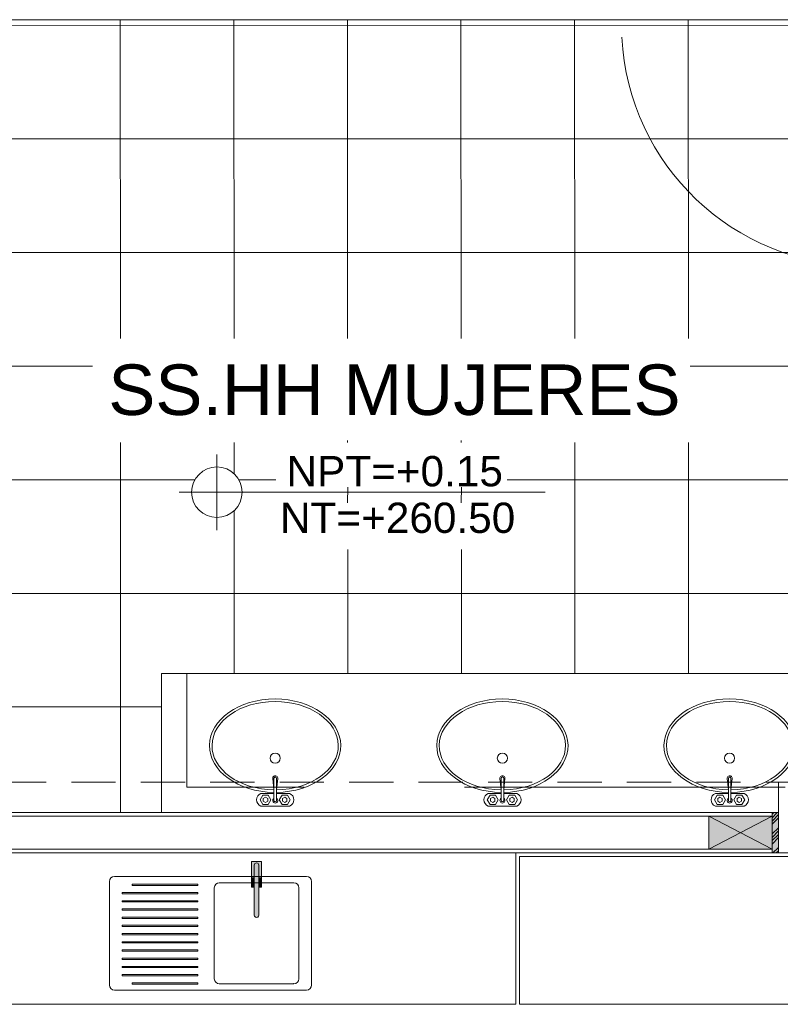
# Model space of a CAD drawing. Header units: millimetres. Extents: x -8931983 to 9630244, y 4 to 18563053.
# Tile 81 of 256: x 349105.95 to 349108.97, y 9281968.72 to 9281972.62. Entities that reach past the tile are written whole.
import ezdxf

# ---------------------------------------------------------------- set-up
doc = ezdxf.new("R2010")
doc.units = ezdxf.units.MM
doc.set_wipeout_variables(frame=1)
for name, pattern in [('CONTINUA', [0]), ('DASHED2', [0.375, 0.25, -0.125]), ('HIDDEN', [9.524999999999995, 6.349999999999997, -3.174999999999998])]:
    doc.linetypes.add(name, pattern=pattern)
for name, color, linetype, lineweight in [('.', 7, 'Continuous', 0), ('013MobiliarioBaño', 151, 'Continuous', 13), ('0_APATAROS SANITARIOS', 40, 'Continuous', 5), ('0_PROYECCIONES 1', 1, 'DASHED2', 0), ('0_TARRAJEO', 32, 'Continuous', 0), ('0_VANOS', 30, 'Continuous', 9), ('a_MUEBLE', 3, 'Continuous', 5), ('COLUMNETAS TOP', 253, 'Continuous', 0), ('G-ANNO-DIMS', 7, 'Continuous', 5), ('JUNTAS DE DILATACIÓN', 160, 'CONTINUA', 9), ('MURO', 133, 'Continuous', 15), ('TARRAJEO', 32, 'Continuous', 0), ('TEXTO AMBIENTES', 7, 'Continuous', 30), ('vereda', 254, 'Continuous', 5)]:
    doc.layers.add(name, color=color, linetype=linetype, lineweight=lineweight)
for name, color, linetype, lineweight, true_color in [('0_TEXTURA PISOS', 252, 'Continuous', 0, 0x8c8c8c), ('LMOBILIARIO', 252, 'Continuous', 5, 0x898989), ('P_MOBILIARIO', 251, 'Continuous', 5, 0x6b6b6b), ('PROYECCIONES-01', 252, 'HIDDEN', 5, 0x979595)]:
    doc.layers.add(name, color=color, linetype=linetype, lineweight=lineweight, true_color=true_color)
doc.styles.add('Arial_1', font='arial.ttf', dxfattribs={"height": 0.15})

# ---------------------------------------------------------------- blocks, each defined once
blk = doc.blocks.new('Lav ovalado')
at = {"layer": '013MobiliarioBaño', "lineweight": 0}
for p, q in [((-0.0222333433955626, 0.0049999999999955), (-0.1104479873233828, 0.0049999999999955)), ((-0.0222333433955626, -0.0049999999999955), (-0.1104479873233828, -0.0049999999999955))]:
    blk.add_line(p, q, dxfattribs=at)
for points in [[(-0.0500000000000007, 0.0049999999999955), (-0.0500000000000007, 0.0566099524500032, -0.6886077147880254), (0, 0.0566099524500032), (0, -0.0566099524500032, -0.6886077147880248), (-0.0500000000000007, -0.0566099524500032)], [(-0.0644141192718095, -0.0049999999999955), (-0.10935532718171, -0.0099401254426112, -1.115964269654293), (-0.1093550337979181, 0.0099400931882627), (-0.0644263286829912, 0.0049999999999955)], [(-0.0500000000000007, -0.0566099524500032), (-0.0500000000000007, -0.0049999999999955, -0.6886077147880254)]]:
    blk.add_lwpolyline(points, format="xyb", dxfattribs=at)
for points in [[(-0.0436602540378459, 0.0485134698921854), (-0.0250000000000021, 0.0592869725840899), (-0.0063397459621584, 0.0485134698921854), (-0.0063397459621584, 0.0269664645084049), (-0.0250000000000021, 0.0161929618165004), (-0.0436602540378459, 0.0269664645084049)], [(-0.0350000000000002, 0.0377399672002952), (-0.0300000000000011, 0.0464002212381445), (-0.0199999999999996, 0.0464002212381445), (-0.0150000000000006, 0.0377399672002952), (-0.0199999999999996, 0.0290797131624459), (-0.0300000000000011, 0.0290797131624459)], [(-0.0436602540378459, -0.0278383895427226), (-0.0250000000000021, -0.0170648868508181), (-0.0063397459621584, -0.0278383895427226), (-0.0063397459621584, -0.0493853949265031), (-0.0250000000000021, -0.0601588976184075), (-0.0436602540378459, -0.0493853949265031)], [(-0.0350000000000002, -0.0386118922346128), (-0.0300000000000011, -0.0299516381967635), (-0.0199999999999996, -0.0299516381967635), (-0.0150000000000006, -0.0386118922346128), (-0.0199999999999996, -0.0472721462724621), (-0.0300000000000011, -0.0472721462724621)]]:
    blk.add_lwpolyline(points, close=True, dxfattribs=at)
blk.add_circle((-0.1897540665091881, -0.0004359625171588), 0.02, dxfattribs=at)
for centre, radius, start, end in [((-0.1104479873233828, 0), 0.005, 90, 270), ((-0.0222333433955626, 0), 0.01, 210, 149.9999999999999), ((-0.0222333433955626, 0), 0.005, 270, 90)]:
    blk.add_arc(centre, radius, start, end, dxfattribs=at)
at = {"layer": '013MobiliarioBaño', "lineweight": 0, "extrusion": (0, 0, -1)}
for major_axis, ratio, start_param, end_param in [((-1.165e-13, 0.2600000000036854), 0.7115384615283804, 1.588351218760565, 7.833072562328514), ((2.49e-14, 0.2500000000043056), 0.6999999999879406, 1.589053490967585, 7.832236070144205)]:
    blk.add_ellipse((-0.2393849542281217, -0.0004359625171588), major_axis=major_axis, ratio=ratio, start_param=start_param, end_param=end_param, dxfattribs=at)
blk = doc.blocks.new('columnas bloque talleres')
at = {"layer": '0_TARRAJEO', "lineweight": 0, "elevation": -1.6302693e-09}
blk.add_lwpolyline([(-5.614999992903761, -17.58500000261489), (-5.184999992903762, -17.58499999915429), (-5.184999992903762, -17.86499999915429), (-5.614999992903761, -17.86500000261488)], close=True, dxfattribs=at)
blk = doc.blocks.new('Cotas de elevación - M_Cota de elevación - Destino rellenado-517392-Nivel 1')
at = {"layer": 'G-ANNO-DIMS'}
for p, q in [((0, -0.0015), (0, 0.0015)), ((-0.0015, 0), (0.013, 0))]:
    blk.add_line(p, q, dxfattribs=at)
blk.add_circle((0, 0), 0.001, dxfattribs=at)
blk = doc.blocks.new('*U1568')
for points in [[(0, -0.04999999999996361), (0.040000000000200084, -0.04999999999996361), (0.040000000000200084, 0.010000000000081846), (0.025000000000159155, 0.010000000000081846), (0.025000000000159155, 0.050000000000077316), (0, 0.050000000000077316)], [(1.000000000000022, -0.0499999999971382), (0.9599999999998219, -0.0499999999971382), (0.9599999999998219, 0.010000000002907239), (0.9749999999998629, 0.010000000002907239), (0.9749999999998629, 0.05000000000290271), (1.000000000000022, 0.05000000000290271)]]:
    blk.add_wipeout(points)
blk.add_wipeout([(0.024999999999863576, 0.049999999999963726), (0.024999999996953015, 1.000000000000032), (0.06499999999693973, 1.000000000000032), (0.06499999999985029, 0.04999999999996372)])
blk.add_arc((0.0211382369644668, 0.0473718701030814), 0.9538653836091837, 0.1578639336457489, 87.08142791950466)
blk = doc.blocks.new('Fregadero General 22')
at = {"linetype": 'Continuous', "true_color": 0xffffff}
for points in [[(0.1975338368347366, 0.469000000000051), (0.2085000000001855, 0.469000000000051), (0.2085000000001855, 0.5199999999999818, -0.9999999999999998), (0.2265000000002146, 0.5199999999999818), (0.2265000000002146, 0.469000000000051), (0.2374661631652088, 0.469000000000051), (0.2374661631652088, 0.5340000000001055), (0.1975338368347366, 0.5340000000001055)], [(0.2085000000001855, 0.3221104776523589, 0.9999999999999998), (0.2265000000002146, 0.3221567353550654), (0.2265000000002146, 0.5199999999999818, 0.9999999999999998), (0.2085000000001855, 0.5199999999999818)], [(0.197803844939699, 0.4329999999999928), (0.2085000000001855, 0.4329999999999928), (0.2085000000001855, 0.4680000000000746), (0.197803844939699, 0.4680000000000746)], [(0.2371961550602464, 0.4329999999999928), (0.2371961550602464, 0.4680000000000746), (0.2265000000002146, 0.4680000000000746), (0.2265000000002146, 0.4329999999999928)]]:
    blk.add_hatch(color=7, dxfattribs=at).paths.add_polyline_path(points)
at = {"layer": 'P_MOBILIARIO', "linetype": 'Continuous'}
for p, q in [((0.2374661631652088, 0.5340000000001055), (0.1975338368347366, 0.5340000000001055)), ((0.1975338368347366, 0.5340000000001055), (0.1975338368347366, 0.469000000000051)), ((0.2085000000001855, 0.5199999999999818), (0.2085000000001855, 0.3221104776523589)), ((0.2085000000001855, 0.469000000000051), (0.2085000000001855, 0.5199999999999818)), ((0.2265000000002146, 0.3221567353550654), (0.2265000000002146, 0.5199999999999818)), ((0.2265000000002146, 0.5199999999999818), (0.2265000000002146, 0.469000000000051)), ((0.2374661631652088, 0.469000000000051), (0.2374661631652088, 0.5340000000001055)), ((0.7800000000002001, 0.4749999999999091), (0.0199999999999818, 0.4749999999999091)), ((0.1975338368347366, 0.469000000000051), (0.2085000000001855, 0.469000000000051)), ((0.2265000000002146, 0.469000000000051), (0.2374661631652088, 0.469000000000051)), ((0, 0.4549999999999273), (0, 0.0450000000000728)), ((0.0500000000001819, 0.4300000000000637), (0.0500000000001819, 0.0699999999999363)), ((0.3649999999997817, 0.4500000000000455), (0.0700000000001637, 0.4500000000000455)), ((0.2085000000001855, 0.4680000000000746), (0.197803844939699, 0.4680000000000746)), ((0.197803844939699, 0.4680000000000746), (0.197803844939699, 0.4329999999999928)), ((0.197803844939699, 0.4329999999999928), (0.2085000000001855, 0.4329999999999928)), ((0.2085000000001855, 0.4329999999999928), (0.2085000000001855, 0.4680000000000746)), ((0.2371961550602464, 0.4680000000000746), (0.2265000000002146, 0.4680000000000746)), ((0.2265000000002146, 0.4680000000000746), (0.2265000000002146, 0.4329999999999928)), ((0.2265000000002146, 0.4329999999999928), (0.2371961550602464, 0.4329999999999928)), ((0.2371961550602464, 0.4329999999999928), (0.2371961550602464, 0.4680000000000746)), ((0.3850000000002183, 0.0699999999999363), (0.3850000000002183, 0.4300000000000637)), ((0.7100000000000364, 0.4440071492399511), (0.4499999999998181, 0.4440071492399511)), ((0.4499999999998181, 0.4440071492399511), (0.4499999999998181, 0.4390071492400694)), ((0.4499999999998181, 0.4390071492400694), (0.7100000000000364, 0.4390071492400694)), ((0.7100000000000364, 0.4390071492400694), (0.7100000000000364, 0.4440071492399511)), ((0.8000000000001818, 0.0450000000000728), (0.8000000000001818, 0.4549999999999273)), ((0.75, 0.4115071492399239), (0.4499999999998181, 0.4115071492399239)), ((0.4499999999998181, 0.4115071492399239), (0.4499999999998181, 0.4065071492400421)), ((0.4499999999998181, 0.4065071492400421), (0.75, 0.4065071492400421)), ((0.75, 0.4065071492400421), (0.75, 0.4115071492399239)), ((0.75, 0.3790071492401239), (0.4499999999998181, 0.3790071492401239)), ((0.4499999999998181, 0.3790071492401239), (0.4499999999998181, 0.3740071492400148)), ((0.4499999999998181, 0.3740071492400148), (0.75, 0.3740071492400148)), ((0.75, 0.3740071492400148), (0.75, 0.3790071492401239)), ((0.75, 0.3465071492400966), (0.4499999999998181, 0.3465071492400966)), ((0.4499999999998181, 0.3465071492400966), (0.4499999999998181, 0.3415071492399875)), ((0.4499999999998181, 0.3415071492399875), (0.75, 0.3415071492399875)), ((0.75, 0.3140071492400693), (0.4499999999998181, 0.3140071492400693)), ((0.4499999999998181, 0.3140071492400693), (0.4499999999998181, 0.3090071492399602)), ((0.75, 0.3415071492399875), (0.75, 0.3465071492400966)), ((0.75, 0.3090071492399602), (0.75, 0.3140071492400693)), ((0.4499999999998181, 0.3090071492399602), (0.75, 0.3090071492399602)), ((0.75, 0.281507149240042), (0.4499999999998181, 0.281507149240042)), ((0.4499999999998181, 0.281507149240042), (0.4499999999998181, 0.2765071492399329)), ((0.4499999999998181, 0.2765071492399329), (0.75, 0.2765071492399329)), ((0.75, 0.2765071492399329), (0.75, 0.281507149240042)), ((0.75, 0.2490071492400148), (0.4499999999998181, 0.2490071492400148)), ((0.4499999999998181, 0.2490071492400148), (0.4499999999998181, 0.244007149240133)), ((0.4499999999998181, 0.244007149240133), (0.75, 0.244007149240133)), ((0.75, 0.244007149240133), (0.75, 0.2490071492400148)), ((0.75, 0.2165071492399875), (0.4499999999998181, 0.2165071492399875)), ((0.4499999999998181, 0.2165071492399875), (0.4499999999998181, 0.2115071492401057)), ((0.4499999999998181, 0.2115071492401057), (0.75, 0.2115071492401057)), ((0.75, 0.2115071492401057), (0.75, 0.2165071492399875)), ((0.75, 0.1840071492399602), (0.4499999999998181, 0.1840071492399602)), ((0.4499999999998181, 0.1840071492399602), (0.4499999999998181, 0.1790071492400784)), ((0.4499999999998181, 0.1790071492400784), (0.75, 0.1790071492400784)), ((0.75, 0.1790071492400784), (0.75, 0.1840071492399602)), ((0.75, 0.1515071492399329), (0.4499999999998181, 0.1515071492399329)), ((0.4499999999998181, 0.1515071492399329), (0.4499999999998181, 0.1465071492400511)), ((0.4499999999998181, 0.1465071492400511), (0.75, 0.1465071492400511)), ((0.75, 0.119007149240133), (0.4499999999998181, 0.119007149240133)), ((0.4499999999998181, 0.119007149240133), (0.4499999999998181, 0.1140071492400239)), ((0.75, 0.1465071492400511), (0.75, 0.1515071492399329)), ((0.75, 0.1140071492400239), (0.75, 0.119007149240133)), ((0.4499999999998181, 0.1140071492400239), (0.75, 0.1140071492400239)), ((0.75, 0.0865071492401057), (0.4499999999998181, 0.0865071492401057)), ((0.4499999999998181, 0.0865071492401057), (0.4499999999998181, 0.0815071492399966)), ((0.4499999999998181, 0.0815071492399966), (0.75, 0.0815071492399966)), ((0.75, 0.0815071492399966), (0.75, 0.0865071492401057)), ((0.0700000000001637, 0.0499999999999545), (0.3649999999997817, 0.0499999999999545)), ((0.7100000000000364, 0.0540071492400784), (0.4499999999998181, 0.0540071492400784)), ((0.4499999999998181, 0.0540071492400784), (0.4499999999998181, 0.0490071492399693)), ((0.4499999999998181, 0.0490071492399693), (0.7100000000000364, 0.0490071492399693)), ((0.7100000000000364, 0.0490071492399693), (0.7100000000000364, 0.0540071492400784)), ((0.0199999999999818, 0.025000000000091), (0.7800000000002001, 0.025000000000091))]:
    blk.add_line(p, q, dxfattribs=at)
for centre, radius, start, end in [((0.2175000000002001, 0.5199999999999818), 0.009, 0, 180), ((0.2175000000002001, 0.5199999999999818), 0.009, 0, 180), ((0.0199999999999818, 0.4549999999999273), 0.02, 90, 180), ((0.7800000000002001, 0.4549999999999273), 0.02, 0, 90), ((0.0700000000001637, 0.4300000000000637), 0.02, 90, 180), ((0.3649999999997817, 0.4300000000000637), 0.02, 0, 90), ((0.2175000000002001, 0.3221336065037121), 0.0090000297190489, 180.1472425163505, 0.1472425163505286), ((0.0199999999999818, 0.0450000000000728), 0.02, 180, 270), ((0.0700000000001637, 0.0699999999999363), 0.02, 180, 270), ((0.3649999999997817, 0.0699999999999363), 0.02, 270, 0), ((0.7800000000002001, 0.0450000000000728), 0.02, 270, 0)]:
    blk.add_arc(centre, radius, start, end, dxfattribs=at)
blk.add_point((0.0700000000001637, 0.0499999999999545), dxfattribs=at)
blk = doc.blocks.new('bloque pg edf 04')
at = {"layer": '.', "true_color": 0xadddf7, "transparency": 33554572}
h = blk.add_hatch(color=141, dxfattribs=at)
h.dxf.hatch_style = 1
h.paths.add_polyline_path([(-5.629999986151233, 17.41000002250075), (-5.654999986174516, 17.41000002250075), (-5.654999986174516, 17.25000002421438), (-5.629999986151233, 17.25000002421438)])
at = {"layer": 'COLUMNETAS TOP', "true_color": 0xc0c0c0}
blk.add_hatch(color=9, dxfattribs=at).paths.add_polyline_path([(-5.654999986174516, 17.39500002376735), (-5.904999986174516, 17.39500002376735), (-5.904999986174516, 17.26500002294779), (-5.654999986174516, 17.26500002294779)])
at = {"layer": 'JUNTAS DE DILATACIÓN'}
h = blk.add_hatch(dxfattribs=at)
h.set_pattern_fill('ANSI34', color=256, scale=0.0029, angle=0.0939636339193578)
h.set_pattern_definition([(45.09396363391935, (-5592.575869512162, -1515.731894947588), (-0.0391281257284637, 0.0389999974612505), []), (45.09396363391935, (-5592.562848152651, -1515.731873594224), (-0.0391281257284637, 0.0389999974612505), []), (45.09396363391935, (-5592.54982679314, -1515.731852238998), (-0.0391281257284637, 0.0389999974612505), []), (45.09396363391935, (-5592.5368054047, -1515.731830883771), (-0.0391281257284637, 0.0389999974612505), [])])
h.paths.add_polyline_path([(-5.629999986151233, 17.41000002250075), (-5.654999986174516, 17.41000002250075), (-5.654999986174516, 17.25000002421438), (-5.629999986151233, 17.25000002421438)])
at = {"lineweight": 5}
blk.add_line((-4.330001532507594, 17.25000002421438, 20.54863760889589), (-10.66999998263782, 17.25000002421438, 20.54863760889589), dxfattribs=at)
at = {"layer": '0_PROYECCIONES 1', "ltscale": 0.7, "elevation": 20.54863760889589}
blk.add_lwpolyline([(-0.2799999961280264, 17.25000002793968), (-0.2799999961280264, 17.53000002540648), (-10.5499999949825, 17.53000002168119), (-10.5499999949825, 17.25000002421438)], close=True, dxfattribs=at)
at = {"layer": 'a_MUEBLE', "lineweight": 0}
blk.add_lwpolyline([(-8.073312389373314, 17.40999982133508), (-5.629999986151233, 17.40999982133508), (-5.629999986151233, 17.52999982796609), (-5.373312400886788, 17.52999982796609), (-5.359999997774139, 17.52999982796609), (-5.359999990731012, 17.95999982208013), (-8.073312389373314, 17.95999982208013)], close=True, dxfattribs=at)
at = {"layer": 'COLUMNETAS TOP'}
for p, q in [((-5.904999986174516, 17.39500002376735, 41.09727520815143), (-5.654999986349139, 17.26500002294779, 41.09727520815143)), ((-5.654999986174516, 17.39500002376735, 41.09727520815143), (-5.904999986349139, 17.26500002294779, 41.09727520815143))]:
    blk.add_line(p, q, dxfattribs=at)
at = {"layer": 'COLUMNETAS TOP', "elevation": 41.09727520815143}
blk.add_lwpolyline([(-5.654999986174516, 17.39500002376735), (-5.904999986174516, 17.39500002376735), (-5.904999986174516, 17.26500002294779), (-5.654999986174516, 17.26500002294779)], close=True, dxfattribs=at)
at = {"layer": 'JUNTAS DE DILATACIÓN', "elevation": 41.09727520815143}
blk.add_lwpolyline([(-5.629999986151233, 17.41000002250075), (-5.654999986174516, 17.41000002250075), (-5.654999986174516, 17.25000002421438), (-5.629999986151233, 17.25000002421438)], close=True, dxfattribs=at)
at = {"layer": 'LMOBILIARIO', "lineweight": 5}
for q in [(-6.669999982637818, 17.25000002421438, 20.54863760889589), (-10.66999998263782, 16.65000002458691, 20.54863760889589)]:
    blk.add_line((-6.669999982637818, 16.65000002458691, 20.54863760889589), q, dxfattribs=at)
at = {"layer": 'LMOBILIARIO', "lineweight": 0}
blk.add_lwpolyline([(-6.655568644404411, 16.65000002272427), (-4.997966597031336, 16.65000002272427), (-4.997966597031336, 17.23574849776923), (-6.655568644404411, 17.23574849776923)], close=True, dxfattribs=at)
at = {"layer": 'MURO'}
for p, q in [((-5.844999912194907, 17.39500002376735), (-10.27499995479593, 17.39500002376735)), ((-5.844999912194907, 17.26500002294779), (-10.27499995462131, 17.26500002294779))]:
    blk.add_line(p, q, dxfattribs=at)
at = {"layer": 'PROYECCIONES-01', "lineweight": 0, "ltscale": 0.2}
for p, q in [((-8.073312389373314, 17.40999982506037, 61.64591282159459), (-8.073312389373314, 17.95999982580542, 61.64591282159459)), ((-8.073312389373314, 17.95999982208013), (-7.973312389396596, 17.95999982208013)), ((-7.973312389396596, 17.95999982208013), (-7.973312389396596, 17.50999982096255)), ((-5.603646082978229, 17.50999982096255), (-7.973312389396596, 17.50999982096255))]:
    blk.add_line(p, q, dxfattribs=at)
at = {"layer": 'TARRAJEO'}
for p, q in [((-10.82999999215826, 20.55000007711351), (-5.199999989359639, 20.55000007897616)), ((-5.654999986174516, 17.41000002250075, 41.09727520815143), (-8.973312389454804, 17.4100000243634)), ((-5.569999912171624, 17.25000002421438), (-10.54999995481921, 17.25000002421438))]:
    blk.add_line(p, q, dxfattribs=at)
at = {"linetype": 'Continuous', "xscale": -1}
blk.add_blockref('Fregadero General 22', (-7.479344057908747, 16.68136279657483, 20.54863760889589), dxfattribs=at)
at = {"layer": '0_APATAROS SANITARIOS', "lineweight": 0, "rotation": 269.999454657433}
for p in [(-7.622878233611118, 17.43499945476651), (-6.722878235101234, 17.43499945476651), (-5.822878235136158, 17.43499945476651)]:
    blk.add_blockref('Lav ovalado', p, dxfattribs=at)
at = {"layer": 'TEXTO AMBIENTES', "xscale": 99.99999999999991, "yscale": 99.99999999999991, "zscale": 99.99999999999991}
blk.add_blockref('Cotas de elevación - M_Cota de elevación - Destino rellenado-517392-Nivel 1', (-7.854016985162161, 18.67833336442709), dxfattribs=at)
at = {"layer": 'vereda'}
blk.add_blockref('columnas bloque talleres', (-0.0149999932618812, 35.11500002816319, 20.54863760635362), dxfattribs=at)
at = {"layer": 'TEXTO AMBIENTES', "insert": (-8.284040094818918, 19.18432572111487), "char_height": 0.2, "width": 2.349898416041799, "attachment_point": 1, "style": 'Arial_1'}
blk.add_mtext('SS.HH MUJERES', dxfattribs=at)
at = {"layer": 'TEXTO AMBIENTES', "char_height": 0.12, "width": 0.9021418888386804, "attachment_point": 1, "line_spacing_factor": 0.9417779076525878, "style": 'Arial_1'}
for s, insert in [('NPT=+0.15', (-7.578297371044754, 18.82172963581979)), ('NT=+260.50', (-7.604119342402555, 18.63710841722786))]:
    blk.add_mtext(s, dxfattribs=dict(at, insert=insert))
at = {"layer": '0_VANOS', "xscale": -1, "rotation": 90}
blk.add_blockref('*U1568', (-5.249999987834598, 20.55000007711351), dxfattribs=at)
at = {"layer": '0_TEXTURA PISOS'}
h = blk.add_hatch(dxfattribs=at)
h.set_pattern_fill('_USER', color=256, scale=0.45, angle=180, style=0, double=1, pattern_type=0)
h.set_pattern_definition([(180, (-348143.446811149, -9281887.748084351), (-1e-16, -0.45), []), (270, (-348143.446811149, -9281887.748084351), (0.45, -1e-16), [])])
h.paths.add_polyline_path([(-5.359999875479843, 20.55000007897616), (-10.54999999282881, 20.55000007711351), (-10.54999999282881, 19.65000007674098), (-9.135011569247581, 19.65000007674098), (-9.135011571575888, 19.85000059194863), (-8.975011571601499, 19.85000059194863), (-8.975011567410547, 19.49000007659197), (-10.54999999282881, 19.49000007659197), (-10.54999999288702, 18.59000007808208), (-9.13416198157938, 18.59000007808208), (-9.134161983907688, 18.79005464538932), (-8.9741619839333, 18.79005464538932), (-8.974161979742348, 18.43000007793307), (-10.54999999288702, 18.43000007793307), (-10.54999999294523, 17.53000002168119), (-9.133312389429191, 17.53000002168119), (-9.133312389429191, 17.73000064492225), (-8.973312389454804, 17.73000064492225), (-8.973312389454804, 17.53000002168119), (-8.073312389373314, 17.53000002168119), (-8.073312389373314, 17.95999982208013), (-7.973312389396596, 17.95999982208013), (-5.359999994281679, 17.95999982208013), (-5.359999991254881, 19.54999988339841)])
edge = h.paths.add_edge_path(flags=16)
edge.add_arc((-10.22961890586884, 20.19825598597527), 0.256999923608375, 267.6224949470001, 308.63844099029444, ccw=False)
edge.add_arc((-10.19422171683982, 20.53276290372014), 0.5930767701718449, 257.6346417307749, 265.5459178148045, ccw=False)
edge.add_arc((-9.822258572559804, 22.37369841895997), 2.471153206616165, 254.3813218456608, 258.3509271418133, ccw=False)
edge.add_arc((-11.86993341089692, 20.11658240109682), 1.387799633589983, 354.9239568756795, 364.926674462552)
edge.add_arc((-9.82814977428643, 17.85413582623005), 2.471153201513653, 101.4997131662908, 105.4693094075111, ccw=False)
edge.add_arc((-10.19531238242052, 19.69603478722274), 0.593076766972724, 94.3047141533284, 102.21602752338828, ccw=False)
edge.add_arc((-10.22983740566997, 20.0306328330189), 0.2569999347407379, 51.21217709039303, 92.2281366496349, ccw=False)
edge.add_arc((-10.17571222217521, 20.1143740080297), 0.1581538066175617, -47.63847264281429, 47.489080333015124, ccw=False)
edge = h.paths.add_edge_path(flags=0)
edge.add_arc((-10.21910270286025, 20.19251906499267), 0.2135076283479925, 258.30580304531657, 299.0414657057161, ccw=False)
edge.add_arc((-10.21229080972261, 20.22542916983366), 0.2471153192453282, 242.5226370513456, 258.3057998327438, ccw=False)
edge.add_arc((-10.27357882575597, 20.10758233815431), 0.1142842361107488, 186.1672274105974, 242.5226387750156, ccw=False)
edge.add_arc((-10.21030834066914, 20.1144191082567), 0.177923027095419, 173.6834025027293, 186.1672308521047, ccw=False)
edge.add_arc((-10.27356078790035, 20.12142078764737), 0.1142842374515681, 117.3279918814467, 173.6834011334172, ccw=False)
edge.add_arc((-10.21258021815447, 20.00341457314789), 0.2471153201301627, 101.54482205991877, 117.3279901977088, ccw=False)
edge.add_arc((-10.21930626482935, 20.03634232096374), 0.2135076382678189, 60.80917091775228, 101.54482442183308, ccw=False)
edge.add_arc((-10.1757122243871, 20.11437401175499), 0.1241242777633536, -60.95853710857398, 60.80916778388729, ccw=False)
h.paths.add_polyline_path([(-9.703788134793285, 20.48947934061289), (-9.703835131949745, 20.52820148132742), (-9.04583561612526, 20.52900009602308), (-9.045788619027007, 20.49027795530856)], flags=16)
h.paths.add_polyline_path([(-9.658258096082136, 20.52825679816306), (-9.658211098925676, 20.48953465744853), (-9.681023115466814, 20.50886806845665)], flags=0)
edge = h.paths.add_edge_path(flags=0)
edge.add_arc((-10.2567891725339, 20.0966873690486), 0.0296538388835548, 269.92534291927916, 323.05541580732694, ccw=False)
edge.add_line((-10.25682781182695, 20.06703355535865), (-10.27667910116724, 20.06705943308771))
edge.add_arc((-10.27665976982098, 20.08188633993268), 0.0148269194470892, 186.5744806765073, 269.9252977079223, ccw=False)
edge.add_arc((-9.996800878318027, 20.11414083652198), 0.2965383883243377, 173.2761604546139, 186.5744861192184, ccw=False)
edge.add_arc((-10.27657473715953, 20.14712472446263), 0.0148269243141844, 89.92533822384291, 173.2761333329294, ccw=False)
edge.add_line((-10.27655541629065, 20.16195163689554), (-10.25670413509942, 20.16192575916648))
edge.add_arc((-10.25674278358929, 20.13227195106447), 0.0296538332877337, 36.79521025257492, 89.92532513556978, ccw=False)
edge.add_arc((-10.28048902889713, 20.11451058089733), 0.0593076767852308, -36.94458527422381, 36.795214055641, ccw=False)
h.paths.add_polyline_path([(-9.702985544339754, 19.46811652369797), (-9.044986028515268, 19.46891513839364), (-9.044939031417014, 19.43019299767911), (-9.702938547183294, 19.42939438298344)], flags=16)
h.paths.add_polyline_path([(-9.680173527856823, 19.44878311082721), (-9.657408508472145, 19.46817184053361), (-9.657361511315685, 19.42944969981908)], flags=0)
edge = h.paths.add_edge_path(flags=0)
edge.add_arc((-10.43775731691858, 20.03563860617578), 0.0074134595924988, 0, 360)
edge = h.paths.add_edge_path(flags=0)
edge.add_arc((-10.43755116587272, 20.19379228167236), 0.0074134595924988, 0, 360)
edge = h.paths.add_edge_path(flags=16)
edge.add_arc((-10.17571222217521, 19.07971810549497), 0.1581538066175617, -47.63847264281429, 47.489080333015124, ccw=False)
edge.add_arc((-10.22961890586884, 19.16360008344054), 0.256999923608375, 267.6224949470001, 308.63844099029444, ccw=False)
edge.add_arc((-10.19422171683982, 19.49810700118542), 0.5930767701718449, 257.6346417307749, 265.5459178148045, ccw=False)
edge.add_arc((-9.822258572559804, 21.33904251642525), 2.471153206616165, 254.3813218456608, 258.3509271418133, ccw=False)
edge.add_arc((-11.86993341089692, 19.0819264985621), 1.387799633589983, 354.9239568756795, 364.926674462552)
edge.add_arc((-9.82814977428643, 16.81947992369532), 2.471153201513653, 101.4997131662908, 105.4693094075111, ccw=False)
edge.add_arc((-10.19531238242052, 18.66137888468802), 0.593076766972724, 94.3047141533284, 102.21602752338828, ccw=False)
edge.add_arc((-10.22983740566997, 18.99597693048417), 0.2569999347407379, 51.21217709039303, 92.2281366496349, ccw=False)
edge = h.paths.add_edge_path(flags=0)
edge.add_arc((-10.1757122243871, 19.07971810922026), 0.1241242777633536, -60.95853710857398, 60.80916778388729, ccw=False)
edge.add_arc((-10.21910270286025, 19.15786316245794), 0.2135076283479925, 258.30580304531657, 299.0414657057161, ccw=False)
edge.add_arc((-10.21229080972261, 19.19077326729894), 0.2471153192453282, 242.5226370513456, 258.3057998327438, ccw=False)
edge.add_arc((-10.27357882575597, 19.07292643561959), 0.1142842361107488, 186.1672274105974, 242.5226387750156, ccw=False)
edge.add_arc((-10.21030834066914, 19.07976320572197), 0.177923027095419, 173.6834025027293, 186.1672308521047, ccw=False)
edge.add_arc((-10.27356078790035, 19.08676488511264), 0.1142842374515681, 117.3279918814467, 173.6834011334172, ccw=False)
edge.add_arc((-10.21258021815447, 18.96875867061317), 0.2471153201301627, 101.54482205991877, 117.3279901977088, ccw=False)
edge.add_arc((-10.21930626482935, 19.00168641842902), 0.2135076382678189, 60.80917091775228, 101.54482442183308, ccw=False)
h.paths.add_polyline_path([(-9.091365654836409, 20.49022263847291), (-9.091412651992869, 20.52894477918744), (-9.068600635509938, 20.50961136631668)], flags=0)
h.paths.add_polyline_path([(-9.090563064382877, 19.468859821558), (-9.067751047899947, 19.44952640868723), (-9.090516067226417, 19.43013768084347)], flags=16)
edge = h.paths.add_edge_path(flags=0)
edge.add_arc((-10.28048902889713, 19.07985467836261), 0.0593076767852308, -36.94458527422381, 36.795214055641, ccw=False)
edge.add_arc((-10.2567891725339, 19.06203146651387), 0.0296538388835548, 269.92534291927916, 323.05541580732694, ccw=False)
edge.add_line((-10.25682781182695, 19.03237765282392), (-10.27667910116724, 19.03240353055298))
edge.add_arc((-10.27665976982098, 19.04723043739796), 0.0148269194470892, 186.5744806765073, 269.9252977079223, ccw=False)
edge.add_arc((-9.996800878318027, 19.07948493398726), 0.2965383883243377, 173.2761604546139, 186.5744861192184, ccw=False)
edge.add_arc((-10.27657473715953, 19.1124688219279), 0.0148269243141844, 89.92533822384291, 173.2761333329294, ccw=False)
edge.add_line((-10.27655541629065, 19.12729573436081), (-10.25670413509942, 19.12726985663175))
edge.add_arc((-10.25674278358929, 19.09761604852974), 0.0296538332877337, 36.79521025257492, 89.92532513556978, ccw=False)
edge = h.paths.add_edge_path(flags=0)
edge.add_arc((-10.43755116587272, 19.15913637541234), 0.0074134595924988, 0, 360)
edge = h.paths.add_edge_path(flags=0)
edge.add_arc((-10.43775731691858, 19.00098270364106), 0.0074134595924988, 0, 360)
h.paths.add_polyline_path([(-9.7021359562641, 18.40811652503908), (-9.044136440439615, 18.40891513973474), (-9.044089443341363, 18.37019299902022), (-9.702088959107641, 18.36939438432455)], flags=16)
h.paths.add_polyline_path([(-9.679323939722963, 18.38878311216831), (-9.656558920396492, 18.40817184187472), (-9.656511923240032, 18.36944970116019)], flags=0)
h.paths.add_polyline_path([(-9.089713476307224, 18.4088598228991), (-9.066901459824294, 18.38952641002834), (-9.089666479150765, 18.37013768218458)], flags=16)
edge = h.paths.add_edge_path(flags=16)
edge.add_arc((-10.17571222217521, 18.05655444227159), 0.1581538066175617, -47.63847264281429, 47.489080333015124, ccw=False)
edge.add_arc((-10.22961890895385, 18.14043642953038), 0.2569999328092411, 267.62249572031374, 308.63844023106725, ccw=False)
edge.add_arc((-10.19422171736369, 18.47494333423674), 0.5930767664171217, 257.6346417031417, 265.54591783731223, ccw=False)
edge.add_arc((-9.822258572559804, 20.31587885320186), 2.471153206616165, 254.3813218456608, 258.3509271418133, ccw=False)
edge.add_arc((-11.86993341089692, 18.05876283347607), 1.38779963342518, 354.9239569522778, 364.9266745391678)
edge.add_arc((-9.828149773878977, 15.79631625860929), 2.471153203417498, 101.49971316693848, 105.469309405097, ccw=False)
edge.add_arc((-10.19531238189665, 17.63821521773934), 0.5930767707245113, 94.30471417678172, 102.21602749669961, ccw=False)
edge.add_arc((-10.22983740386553, 17.97281327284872), 0.256999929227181, 51.21217662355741, 92.2281371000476, ccw=False)
edge = h.paths.add_edge_path(flags=0)
edge.add_arc((-10.17571222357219, 18.05655444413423), 0.1241242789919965, -60.958537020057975, 60.80916853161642, ccw=False)
edge.add_arc((-10.21910270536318, 18.13469951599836), 0.2135076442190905, 258.30580461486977, 299.04146410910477, ccw=False)
edge.add_arc((-10.21229080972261, 18.16760960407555), 0.2471153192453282, 242.5226370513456, 258.3057998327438, ccw=False)
edge.add_arc((-10.27357882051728, 18.0497627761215), 0.1142842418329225, 186.1672289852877, 242.5226373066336, ccw=False)
edge.add_arc((-10.21030834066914, 18.05659954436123), 0.1779230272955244, 173.6834030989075, 186.1672314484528, ccw=False)
edge.add_arc((-10.2735607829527, 18.06360121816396), 0.1142842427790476, 117.32799322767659, 173.6833995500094, ccw=False)
edge.add_arc((-10.21258021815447, 17.94559500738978), 0.2471153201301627, 101.54482205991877, 117.3279901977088, ccw=False)
edge.add_arc((-10.21930626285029, 17.97852276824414), 0.2135076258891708, 60.80916967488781, 101.54482564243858, ccw=False)
edge = h.paths.add_edge_path(flags=0)
edge.add_arc((-10.28048902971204, 18.05669101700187), 0.0593076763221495, -36.94458623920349, 36.795212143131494, ccw=False)
edge.add_arc((-10.2567891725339, 18.03886780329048), 0.0296538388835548, 269.92534291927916, 323.05541580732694, ccw=False)
edge.add_line((-10.25682781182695, 18.00921398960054), (-10.27667910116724, 18.0092398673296))
edge.add_arc((-10.27665977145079, 18.02406677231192), 0.0148269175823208, 186.574474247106, 269.92530399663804, ccw=False)
edge.add_arc((-9.996800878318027, 18.05632127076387), 0.2965383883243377, 173.2761604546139, 186.5744861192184, ccw=False)
edge.add_arc((-10.2765747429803, 18.0893051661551), 0.0148269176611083, 89.9253156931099, 173.2761592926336, ccw=False)
edge.add_line((-10.27655541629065, 18.10413207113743), (-10.25670413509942, 18.10410619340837))
edge.add_arc((-10.25674278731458, 18.07445237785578), 0.0296538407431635, 36.79521746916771, 89.92531795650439, ccw=False)
edge = h.paths.add_edge_path(flags=0)
edge.add_arc((-10.43755116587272, 18.1359727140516), 0.0074134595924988, 0, 360)
edge = h.paths.add_edge_path(flags=0)
edge.add_arc((-10.43775731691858, 17.97781903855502), 0.0074134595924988, 0, 360)
edge = h.paths.add_edge_path(flags=16)
edge.add_arc((-7.854016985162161, 18.67833336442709), 0.099999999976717, 0, 360)
h.paths.add_polyline_path([(-5.344999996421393, 19.53499988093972), (-5.349139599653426, 19.28499988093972), (-5.344999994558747, 19.28499988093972)])
h.paths.add_polyline_path([(-5.199999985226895, 20.55000007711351), (-5.359999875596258, 20.5499954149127), (-5.359999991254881, 19.55000009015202), (-5.360025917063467, 19.55000009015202), (-5.199999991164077, 19.54999988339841)])
h.paths.add_polyline_path([(-5.319999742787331, 20.51000007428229), (-5.239999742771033, 20.51000007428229), (-5.239999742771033, 19.59000008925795), (-5.319999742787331, 19.59000008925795)], flags=16)
h.paths.add_polyline_path([(-9.133312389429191, 17.53000002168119), (-10.54999997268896, 17.53000002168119), (-10.54999995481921, 17.41000002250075), (-9.133312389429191, 17.4100000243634)])
h.paths.add_polyline_path([(-8.073312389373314, 17.53000002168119), (-8.973312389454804, 17.53000002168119), (-8.973312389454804, 17.4100000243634), (-8.073312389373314, 17.40999982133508)])
h.paths.add_polyline_path([(-10.54999999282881, 20.54984419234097), (-10.66999999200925, 20.54984069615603), (-10.66999999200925, 19.65000007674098), (-10.54999999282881, 19.65000007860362)])
edge = h.paths.add_edge_path(flags=16)
edge.add_arc((-9.142771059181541, 20.11302758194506), 1.475772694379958, 173.5978013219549, 186.2558550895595)
edge.add_arc((-10.57046116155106, 19.95659871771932), 0.03953845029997, 186.3657348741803, 259.6824599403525)
edge.add_arc((-10.57749108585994, 19.95723801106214), 0.0395384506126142, 186.1972005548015, 269.9253027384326, ccw=False)
edge.add_arc((-9.142771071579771, 20.11302758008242), 1.482691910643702, 173.6534299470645, 186.197201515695, ccw=False)
edge.add_arc((-10.57708007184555, 20.27255689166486), 0.0395384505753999, 89.92536473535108, 173.6534311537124, ccw=False)
edge.add_arc((-10.57004842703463, 20.27317787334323), 0.0395384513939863, 100.1683223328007, 173.597835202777)
h.paths.add_polyline_path([(-10.54999999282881, 19.49000007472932), (-10.66999999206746, 19.49000007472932), (-10.66999999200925, 18.59000007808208), (-10.54999999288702, 18.59000007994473)])
edge = h.paths.add_edge_path(flags=16)
edge.add_arc((-10.57004842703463, 19.2385219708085), 0.0395384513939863, 100.1683223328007, 173.597835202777)
edge.add_arc((-9.142771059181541, 19.07837167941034), 1.475772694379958, 173.5978013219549, 186.2558550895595)
edge.add_arc((-10.57046116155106, 18.92194281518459), 0.03953845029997, 186.3657348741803, 259.6824599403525)
edge.add_arc((-10.57749108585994, 18.92258210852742), 0.0395384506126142, 186.1972005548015, 269.9253027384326, ccw=False)
edge.add_arc((-9.142771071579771, 19.07837167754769), 1.482691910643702, 173.6534299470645, 186.197201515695, ccw=False)
edge.add_arc((-10.57708007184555, 19.23790098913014), 0.0395384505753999, 89.92536473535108, 173.6534311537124, ccw=False)
h.paths.add_polyline_path([(-10.54999999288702, 18.43000007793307), (-10.66999999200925, 18.43000007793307), (-10.66999999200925, 17.68000002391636), (-10.54999999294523, 17.68000002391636)])
edge = h.paths.add_edge_path(flags=16)
edge.add_arc((-10.57004842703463, 18.21535830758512), 0.0395384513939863, 100.1683223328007, 173.597835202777)
edge.add_arc((-9.142771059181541, 18.05520801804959), 1.47577269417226, 173.5978013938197, 186.2558551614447)
edge.add_arc((-10.57046116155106, 17.89877915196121), 0.03953845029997, 186.3657348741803, 259.6824599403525)
edge.add_arc((-10.57749108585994, 17.89941844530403), 0.0395384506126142, 186.1972005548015, 269.9253027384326, ccw=False)
edge.add_arc((-9.142771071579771, 18.05520801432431), 1.482691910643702, 173.6534299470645, 186.197201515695, ccw=False)
edge.add_arc((-10.57708007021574, 18.21473732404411), 0.0395384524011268, 89.9253671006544, 173.653428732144, ccw=False)
h.paths.add_polyline_path([(-7.646888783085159, 18.45158318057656), (-6.654883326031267, 18.45158318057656), (-6.654883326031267, 18.69886830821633), (-7.646888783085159, 18.69886830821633)], flags=16)
h.paths.add_polyline_path([(-8.346591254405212, 18.87511698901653), (-5.980015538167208, 18.87511698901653), (-5.980015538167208, 19.28725887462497), (-8.346591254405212, 19.28725887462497)], flags=16)
h.paths.add_polyline_path([(-7.621066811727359, 18.63620439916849), (-6.703713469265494, 18.63620439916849), (-6.703713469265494, 18.88348952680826), (-7.621066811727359, 18.88348952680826)], flags=16)

msp = doc.modelspace()

# ---------------------------------------------------------------- block references
at = {"lineweight": 5}
msp.add_blockref('bloque pg edf 04', (349114.589665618, 9281952.074492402), dxfattribs=at)

doc.saveas('drawing.dxf')
